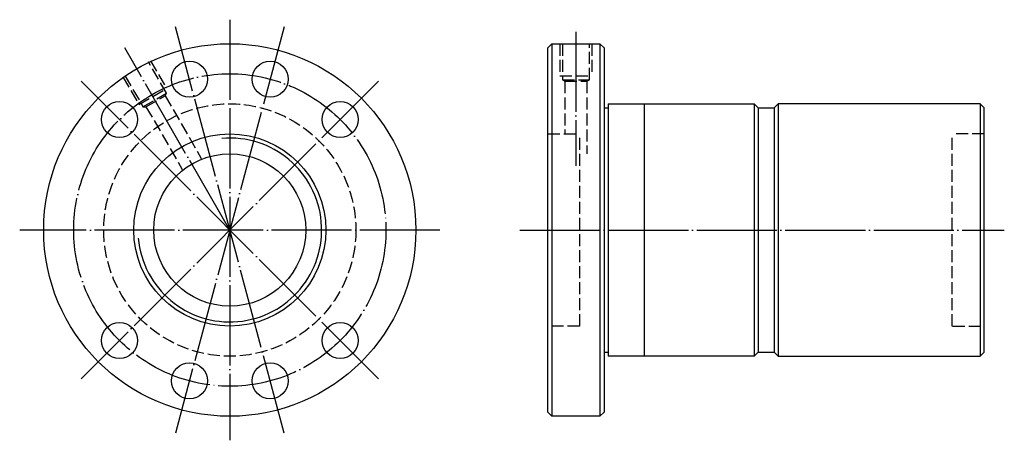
# Model space of a CAD drawing. Header units: millimetres. Extents: x -31 to 215, y 148 to 252.
import ezdxf

# ---------------------------------------------------------------- set-up
doc = ezdxf.new("R2010")
doc.units = ezdxf.units.MM
for name, pattern in [('CENTER', [22, 20, -1, 0, -1]), ('DASHED', [4, 3, -1]), ('THIN', [200000, 200000, 0])]:
    doc.linetypes.add(name, pattern=pattern)
doc.layers.add('NT', color=7, linetype='Continuous')

msp = doc.modelspace()

# ---------------------------------------------------------------- linework, layer by layer
at = {"layer": 'NT', "color": 3, "linetype": 'CENTER'}
for p, q in [((21.5, 252.5), (21.5, 147.5)), ((35.09, 250.71), (7.91, 149.29)), ((35.09, 149.29), (7.91, 250.71)), ((108, 249.5), (108, 216)), ((21.5, 200), (-4.75, 245.47)), ((58.62, 237.12), (-15.62, 162.88)), ((58.62, 162.88), (-15.62, 237.12)), ((74, 200), (-31, 200)), ((94, 200), (215.02, 200))]:
    msp.add_line(p, q, dxfattribs=at)
at = {"layer": 'NT', "color": 16, "linetype": 'Continuous'}
for p, q in [((101, 245.5), (102, 246.5)), ((102, 246.5), (114, 246.5)), ((102, 246.5), (102, 153.5)), ((114, 246.5), (115, 245.5)), ((114, 246.5), (114, 153.5)), ((101, 154.5), (101, 245.5)), ((115, 245.5), (115, 154.5)), ((116, 231.5), (116, 168.5)), ((116, 231.5), (152.5, 231.5)), ((125, 231.5), (125, 168.5)), ((152.5, 231.5), (153.5, 230.5)), ((152.5, 231.5), (152.5, 168.5)), ((158.5, 231.5), (157.5, 230.5)), ((209, 231.5), (158.5, 231.5)), ((158.5, 231.5), (158.5, 168.5)), ((209, 231.5), (209, 168.5)), ((209, 231.5), (210, 230.5)), ((115, 230.5), (116, 230.5)), ((153.5, 230.5), (153.5, 169.5)), ((153.5, 230.5), (157.5, 230.5)), ((157.5, 230.5), (157.5, 169.5)), ((210, 169.5), (210, 230.5)), ((115, 169.5), (116, 169.5)), ((152.5, 168.5), (116, 168.5)), ((153.5, 169.5), (152.5, 168.5)), ((153.5, 169.5), (157.5, 169.5)), ((157.5, 169.5), (158.5, 168.5)), ((158.5, 168.5), (209, 168.5)), ((209, 168.5), (210, 169.5)), ((102, 153.5), (101, 154.5)), ((114, 153.5), (102, 153.5)), ((115, 154.5), (114, 153.5))]:
    msp.add_line(p, q, dxfattribs=at)
at = {"layer": 'NT', "color": 1, "linetype": 'DASHED'}
for p, q in [((104, 246.5), (104, 238.5)), ((112, 246.5), (112, 238.5)), ((1.71, 242.27), (5.71, 235.34)), ((-5.21, 238.27), (-1.21, 231.34)), ((104, 238.5), (112, 238.5)), ((104.6, 237.5), (111.4, 237.5)), ((105.25, 237.12), (105.25, 224)), ((110.75, 237.12), (110.75, 219)), ((-1.21, 231.34), (5.71, 235.34)), ((-0.19, 230.78), (5.69, 234.18)), ((5.32, 233.53), (14.38, 217.83)), ((0.56, 230.78), (9.62, 215.08)), ((101, 224), (108.88, 224)), ((109, 176), (109, 224)), ((202, 176), (202, 224)), ((210, 224), (202.12, 224)), ((108.88, 176), (101, 176)), ((202.12, 176), (210, 176))]:
    msp.add_line(p, q, dxfattribs=at)
for points in [[(104.6, 246.5), (104.6, 237.5), (105.25, 237.12), (110.75, 237.12), (111.4, 237.5), (111.4, 246.5)], [(-4.69, 238.57), (-0.19, 230.78), (0.56, 230.78), (5.32, 233.53), (5.69, 234.18), (1.19, 241.97)]]:
    msp.add_lwpolyline(points, dxfattribs=at)
at = {"layer": 'NT', "color": 16, "linetype": 'Continuous'}
for centre, radius in [((21.5, 200), 46.5), ((11.41, 237.67), 4.5), ((31.59, 237.67), 4.5), ((-6.08, 227.58), 4.5), ((49.08, 227.58), 4.5), ((21.5, 200), 24), ((21.5, 200), 19), ((-6.08, 172.42), 4.5), ((49.08, 172.42), 4.5), ((11.41, 162.33), 4.5), ((31.59, 162.33), 4.5)]:
    msp.add_circle(centre, radius, dxfattribs=at)
at = {"layer": 'NT', "color": 3, "linetype": 'CENTER'}
msp.add_circle((21.5, 200), 39, dxfattribs=at)
at = {"layer": 'NT', "color": 1, "linetype": 'DASHED'}
msp.add_circle((21.5, 200), 31.5, dxfattribs=at)
at = {"layer": 'NT', "color": 5, "linetype": 'THIN'}
msp.add_arc((21.5, 200), 22.95, 185, 95, dxfattribs=at)

doc.saveas('drawing.dxf')
